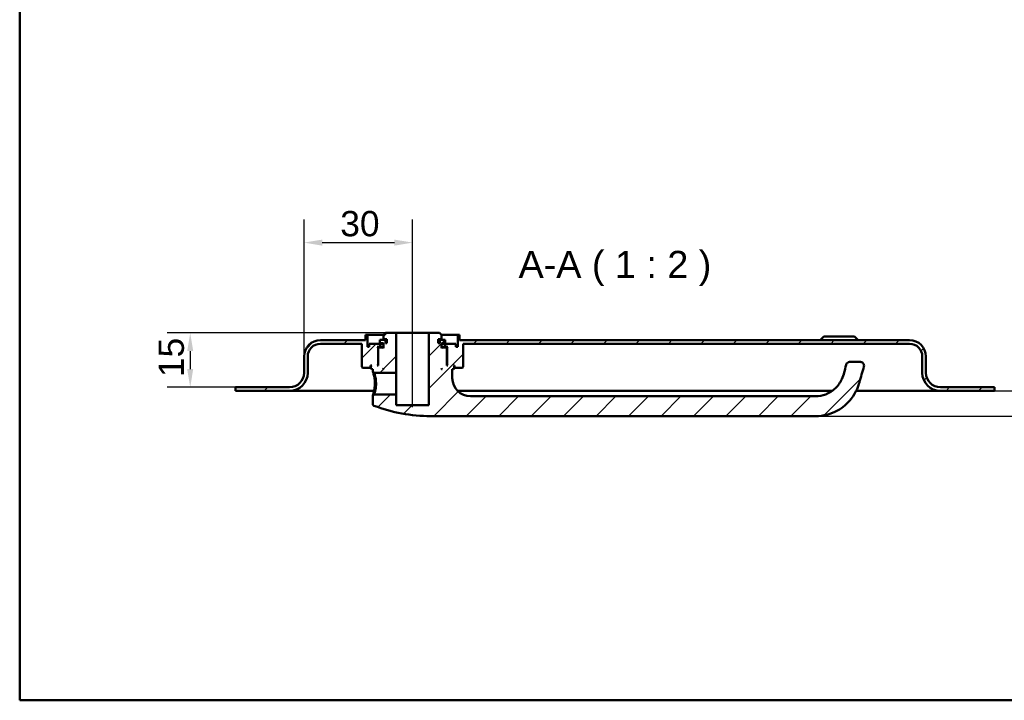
# Model space of a CAD drawing. Header units: millimetres. Extents: x 20 to 833, y 20 to 574.
# Tile 1 of 4: x 20 to 292, y 20 to 208. Entities that reach past the tile are written whole.
import ezdxf

# ---------------------------------------------------------------- set-up
doc = ezdxf.new("R2010")
doc.units = ezdxf.units.MM
doc.header["$LTSCALE"] = 2
for name, color, linetype, lineweight in [('Bemaßungen(DIN)', 7, 'Continuous', 25), ('Mittellinie(DIN)', 7, 'Continuous', 25), ('Sichtbare Kanten(DIN)', 7, 'Continuous', 50), ('Skizziergeometrie(DIN)', 7, 'Continuous', 50), ('Symbole(DIN)', 7, 'Continuous', 25)]:
    doc.layers.add(name, color=color, linetype=linetype, lineweight=lineweight)
doc.layers.add('Schraffur', color=179, linetype='Continuous', lineweight=9, true_color=0x1e1e47)
doc.styles.add('Aktuell-DINGroßer Text', font='arial.ttf')
doc.styles.add('STANDARD-DIN~0', font='arial.ttf')
doc.dimstyles.new('CAD-LAN', dxfattribs={"dimscale": 2, "dimtxt": 3.5, "dimasz": 2.5, "dimexe": 3.175, "dimexo": 0, "dimgap": 0.8, "dimtad": 1, "dimrnd": 1e-08, "dimtxsty": 'STANDARD-DIN~0', "dimcen": 0.09, "dimdle": 10, "dimclrd": 250, "dimclre": 250, "dimclrt": 250, "dimadec": 0, "dimazin": 2, "dimtfac": 1, "dimtmove": 0, "dimatfit": 3, "dimfxl": 1, "dimtolj": 1, "dimtzin": 0, "dimlwd": 25, "dimlwe": 25, "dimarcsym": 0})

# ---------------------------------------------------------------- blocks, each defined once
blk = doc.blocks.new('Ränder Standardrahmen')
at = {"layer": 'Skizziergeometrie(DIN)', "flags": 128}
blk.add_lwpolyline([(10, 10), (10, 287), (410, 287), (410, 10), (10, 10)], dxfattribs=at)
blk = doc.blocks.new('*D23')
at = {"layer": 'Bemaßungen(DIN)', "color": 250, "linetype": 'Continuous', "lineweight": 25, "true_color": 0x3f3f3f, "transparency": 16777216}
for p, q in [((98.67, 115.11), (98.67, 152.96)), ((128.67, 126.61), (128.67, 152.96)), ((103.67, 146.61), (123.67, 146.61))]:
    blk.add_line(p, q, dxfattribs=at)
at = {"layer": 'Bemaßungen(DIN)', "color": 250, "linetype": 'Continuous', "true_color": 0x3f3f3f, "transparency": 16777216}
for points in [[(103.67, 147.44), (103.67, 145.78), (98.67, 146.61)], [(123.67, 147.44), (123.67, 145.78), (128.67, 146.61)]]:
    blk.add_solid(points, dxfattribs=at)
at = {"layer": 'Defpoints', "color": 0, "linetype": 'Continuous', "transparency": 16777216}
for p in [(128.67, 146.61), (128.67, 126.61), (98.67, 115.11)]:
    blk.add_point(p, dxfattribs=at)
at = {"layer": 'Bemaßungen(DIN)', "color": 250, "linetype": 'Continuous', "lineweight": 25, "true_color": 0x3f3f3f, "transparency": 16777216, "insert": (108.67, 155.36), "char_height": 7, "attachment_point": 1, "style": 'STANDARD-DIN~0'}
blk.add_mtext('\\A1;30', dxfattribs=at)
blk = doc.blocks.new('*D24')
at = {"layer": 'Bemaßungen(DIN)', "color": 250, "linetype": 'Continuous', "lineweight": 25, "true_color": 0x3f3f3f, "transparency": 16777216}
for p, q in [((121.17, 121.61), (60.82, 121.61)), ((67.17, 116.61), (67.17, 111.61)), ((79.67, 106.61), (60.82, 106.61))]:
    blk.add_line(p, q, dxfattribs=at)
at = {"layer": 'Bemaßungen(DIN)', "color": 250, "linetype": 'Continuous', "true_color": 0x3f3f3f, "transparency": 16777216}
for points in [[(66.33, 116.61), (68, 116.61), (67.17, 121.61)], [(66.33, 111.61), (68, 111.61), (67.17, 106.61)]]:
    blk.add_solid(points, dxfattribs=at)
at = {"layer": 'Defpoints', "color": 0, "linetype": 'Continuous', "transparency": 16777216}
for p in [(121.17, 121.61), (67.17, 106.61), (79.67, 106.61)]:
    blk.add_point(p, dxfattribs=at)
at = {"layer": 'Bemaßungen(DIN)', "color": 250, "linetype": 'Continuous', "lineweight": 25, "true_color": 0x3f3f3f, "transparency": 16777216, "insert": (58.42, 109.4), "char_height": 7, "attachment_point": 1, "rotation": 90, "style": 'STANDARD-DIN~0'}
blk.add_mtext('\\A1;15', dxfattribs=at)
blk = doc.blocks.new('*D25')
at = {"layer": 'Bemaßungen(DIN)', "color": 250, "linetype": 'Continuous', "lineweight": 25, "true_color": 0x3f3f3f, "transparency": 16777216}
for p, q in [((314.17, 110.61), (314.17, 115.61)), ((289.67, 105.61), (320.52, 105.61)), ((314.17, 98.61), (314.17, 105.61)), ((240.17, 98.61), (320.52, 98.61)), ((314.17, 93.61), (314.17, 88.61))]:
    blk.add_line(p, q, dxfattribs=at)
at = {"layer": 'Bemaßungen(DIN)', "color": 250, "linetype": 'Continuous', "true_color": 0x3f3f3f, "transparency": 16777216}
for points in [[(313.33, 110.61), (315, 110.61), (314.17, 105.61)], [(313.33, 93.61), (315, 93.61), (314.17, 98.61)]]:
    blk.add_solid(points, dxfattribs=at)
at = {"layer": 'Defpoints', "color": 0, "linetype": 'Continuous', "transparency": 16777216}
for p in [(289.67, 105.61), (314.17, 105.61), (240.17, 98.61)]:
    blk.add_point(p, dxfattribs=at)
at = {"layer": 'Bemaßungen(DIN)', "color": 250, "linetype": 'Continuous', "lineweight": 25, "true_color": 0x3f3f3f, "transparency": 16777216, "insert": (305.57, 99.84), "char_height": 7, "attachment_point": 1, "rotation": 90, "style": 'STANDARD-DIN~0'}
blk.add_mtext('\\A1;7', dxfattribs=at)

msp = doc.modelspace()

# ---------------------------------------------------------------- hatches: boundary and pattern name
at = {"layer": 'Schraffur'}
h = msp.add_hatch(dxfattribs=at)
h.set_pattern_fill('ANSI31', color=256, scale=50.8, style=0)
h.set_pattern_definition([(45, (0, 0), (-4.49013, 4.49013), [])])
edge = h.paths.add_edge_path()
edge.add_spline(control_points=[(118.037, 104.609), (117.975, 104.549), (117.914, 104.489), (117.79, 104.369), (117.727, 104.309), (117.666, 104.248)], knot_values=[-0.0518021, -0.0518021, -0.0518021, -0.0518021, -0.0259877, -0.0259877, 0, 0, 0, 0], degree=3, periodic=0)
edge.add_line((117.666, 104.248), (117.666, 101.951))
edge.add_spline(control_points=[(117.666, 101.951), (117.668, 101.915), (117.672, 101.879), (117.687, 101.809), (117.699, 101.774), (117.745, 101.674), (117.787, 101.622), (117.876, 101.54), (117.931, 101.506), (117.99, 101.484)], knot_values=[-0.0530586, -0.0530586, -0.0530586, -0.0530586, -0.0446957, -0.0446957, -0.0363326, -0.0363326, -0.0190394, -0.0190394, -0.0000008, -0.0000008, -0.0000008, -0.0000008], degree=3, periodic=0)
edge.add_ellipse((133.666, 142.776), major_axis=(-15.675, -41.291), ratio=1, start_angle=0, end_angle=20.78806)
edge.add_line((133.666, 98.609), (240.166, 98.609))
edge.add_spline(control_points=[(240.166, 98.609), (241.219, 98.609), (242.273, 98.745), (244.312, 99.27), (245.3, 99.66), (247.674, 100.975), (248.954, 102.077), (251.526, 105.332), (252.044, 107.167), (252.672, 109.382), (253.097, 110.858), (253.521, 112.333)], knot_values=[-1.0346231, -1.0346231, -1.0346231, -1.0346231, -0.938254, -0.938254, -0.8419242, -0.8419242, -0.6899478, -0.6899478, -0.4605936, -0.4605936, 0, 0, 0, 0], degree=3, periodic=0)
edge.add_ellipse((252.559, 112.609), major_axis=(0.961, -0.276), ratio=1, start_angle=0, end_angle=106)
edge.add_line((252.559, 113.609), (249.559, 113.609))
edge.add_ellipse((249.559, 112.609), major_axis=(0, 1), ratio=1, start_angle=0, end_angle=76.78481)
edge.add_spline(control_points=[(248.585, 112.838), (248.225, 111.302), (247.946, 110.037), (247.029, 108.014), (246.477, 107.145), (244.812, 105.574), (243.923, 105.011), (242.057, 104.294), (241.11, 104.109), (240.166, 104.109)], knot_values=[-1.4743943, -1.4743943, -1.4743943, -1.4743943, -0.9712289, -0.9712289, -0.5989666, -0.5989666, -0.2834298, -0.2834298, 0, 0, 0, 0], degree=3, periodic=0)
edge.add_line((240.166, 104.109), (144.666, 104.109))
edge.add_ellipse((144.666, 109.109), major_axis=(0, -5), ratio=1, start_angle=270, end_angle=360, ccw=False)
edge.add_line((139.666, 109.109), (139.666, 111.609))
edge.add_line((139.666, 111.609), (139.966, 111.609))
edge.add_line((139.966, 111.609), (140.166, 111.809))
edge.add_line((140.166, 111.809), (140.166, 112.409))
edge.add_line((140.166, 112.409), (139.966, 112.609))
edge.add_line((139.966, 112.609), (140.266, 112.609))
edge.add_line((140.266, 112.609), (140.266, 112.109))
edge.add_line((140.266, 112.109), (140.366, 112.009))
edge.add_line((140.366, 112.009), (142.466, 112.009))
edge.add_line((142.466, 112.009), (142.666, 112.209))
edge.add_line((142.666, 112.209), (142.666, 118.609))
edge.add_line((142.666, 118.609), (266.166, 118.609))
edge.add_ellipse((266.166, 115.109), major_axis=(0, 3.5), ratio=1, start_angle=270, end_angle=360, ccw=False)
edge.add_line((269.666, 115.109), (269.666, 110.609))
edge.add_ellipse((274.666, 110.609), major_axis=(-5, 0), ratio=1, start_angle=0, end_angle=90)
edge.add_line((274.666, 105.609), (289.666, 105.609))
edge.add_line((289.666, 105.609), (289.666, 106.609))
edge.add_line((289.666, 106.609), (274.666, 106.609))
edge.add_ellipse((274.666, 110.609), major_axis=(0, -4), ratio=1, start_angle=270, end_angle=360, ccw=False)
edge.add_line((270.666, 110.609), (270.666, 115.109))
edge.add_ellipse((266.166, 115.109), major_axis=(4.5, 0), ratio=1, start_angle=0, end_angle=90)
edge.add_line((266.166, 119.609), (141.666, 119.609))
edge.add_line((141.666, 119.609), (141.666, 121.109))
edge.add_line((141.666, 121.109), (141.166, 121.109))
edge.add_line((141.166, 121.109), (141.166, 117.809))
edge.add_line((141.166, 117.809), (140.666, 117.809))
edge.add_line((140.666, 117.809), (140.666, 118.609))
edge.add_line((140.666, 118.609), (137.666, 118.609))
edge.add_line((137.666, 118.609), (137.666, 117.809))
edge.add_line((137.666, 117.809), (138.416, 117.809))
edge.add_line((138.416, 117.809), (138.216, 117.609))
edge.add_line((138.216, 117.609), (138.216, 112.809))
edge.add_line((138.216, 112.809), (138.416, 112.609))
edge.add_line((138.416, 112.609), (138.166, 112.609))
edge.add_line((138.166, 112.609), (138.166, 117.409))
edge.add_line((138.166, 117.409), (137.966, 117.609))
edge.add_line((137.966, 117.609), (136.866, 117.609))
edge.add_line((136.866, 117.609), (136.666, 117.409))
edge.add_line((136.666, 117.409), (136.666, 118.809))
edge.add_line((136.666, 118.809), (137.682, 118.809))
edge.add_line((137.682, 118.809), (137.682, 119.709))
edge.add_line((137.682, 119.709), (136.18, 119.709))
edge.add_line((136.18, 119.709), (136.18, 118.809))
edge.add_line((136.18, 118.809), (135.766, 118.809))
edge.add_line((135.766, 118.809), (135.766, 119.909))
edge.add_line((135.766, 119.909), (136.666, 119.909))
edge.add_line((136.666, 119.909), (136.666, 121.109))
edge.add_line((136.666, 121.109), (136.166, 121.609))
edge.add_line((136.166, 121.609), (133.166, 121.609))
edge.add_line((133.166, 121.609), (133.166, 101.609))
edge.add_line((133.166, 101.609), (124.166, 101.609))
edge.add_line((124.166, 101.609), (124.166, 104.609))
edge.add_line((124.166, 104.609), (118.037, 104.609))
h.paths.add_polyline_path([(136.866, 111.609), (136.666, 111.609), (136.666, 111.809)], flags=0)
edge = h.paths.add_edge_path()
edge.add_spline(control_points=[(117.666, 110.97), (117.729, 110.91), (117.791, 110.849), (117.915, 110.729), (117.977, 110.669), (118.038, 110.609)], knot_values=[-0.0519736, -0.0519736, -0.0519736, -0.0519736, -0.0259868, -0.0259868, -0.0001655, -0.0001655, -0.0001655, -0.0001655], degree=3, periodic=0)
edge.add_line((118.038, 110.609), (124.166, 110.609))
edge.add_line((124.166, 110.609), (124.166, 121.609))
edge.add_line((124.166, 121.609), (121.166, 121.609))
edge.add_line((121.166, 121.609), (120.666, 121.109))
edge.add_line((120.666, 121.109), (120.666, 119.909))
edge.add_line((120.666, 119.909), (121.566, 119.909))
edge.add_line((121.566, 119.909), (121.566, 118.809))
edge.add_line((121.566, 118.809), (121.151, 118.809))
edge.add_line((121.151, 118.809), (121.151, 119.709))
edge.add_line((121.151, 119.709), (119.649, 119.709))
edge.add_line((119.649, 119.709), (119.649, 118.809))
edge.add_line((119.649, 118.809), (120.666, 118.809))
edge.add_line((120.666, 118.809), (120.666, 117.409))
edge.add_line((120.666, 117.409), (120.466, 117.609))
edge.add_line((120.466, 117.609), (119.366, 117.609))
edge.add_line((119.366, 117.609), (119.166, 117.409))
edge.add_line((119.166, 117.409), (119.166, 112.609))
edge.add_line((119.166, 112.609), (118.916, 112.609))
edge.add_line((118.916, 112.609), (119.116, 112.809))
edge.add_line((119.116, 112.809), (119.116, 117.609))
edge.add_line((119.116, 117.609), (118.916, 117.809))
edge.add_line((118.916, 117.809), (119.666, 117.809))
edge.add_line((119.666, 117.809), (119.666, 118.609))
edge.add_line((119.666, 118.609), (116.666, 118.609))
edge.add_line((116.666, 118.609), (116.666, 117.809))
edge.add_line((116.666, 117.809), (116.166, 117.809))
edge.add_line((116.166, 117.809), (116.166, 121.109))
edge.add_line((116.166, 121.109), (115.666, 121.109))
edge.add_line((115.666, 121.109), (115.666, 119.609))
edge.add_line((115.666, 119.609), (103.166, 119.609))
edge.add_ellipse((103.166, 115.109), major_axis=(0, 4.5), ratio=1, start_angle=0, end_angle=90)
edge.add_line((98.666, 115.109), (98.666, 110.609))
edge.add_ellipse((94.666, 110.609), major_axis=(4, 0), ratio=1, start_angle=270, end_angle=360, ccw=False)
edge.add_line((94.666, 106.609), (79.666, 106.609))
edge.add_line((79.666, 106.609), (79.666, 105.609))
edge.add_line((79.666, 105.609), (94.666, 105.609))
edge.add_ellipse((94.666, 110.609), major_axis=(0, -5), ratio=1, start_angle=0, end_angle=90)
edge.add_line((99.666, 110.609), (99.666, 115.109))
edge.add_ellipse((103.166, 115.109), major_axis=(-3.5, 0), ratio=1, start_angle=270, end_angle=360, ccw=False)
edge.add_line((103.166, 118.609), (114.666, 118.609))
edge.add_line((114.666, 118.609), (114.666, 112.209))
edge.add_line((114.666, 112.209), (114.866, 112.009))
edge.add_line((114.866, 112.009), (116.966, 112.009))
edge.add_line((116.966, 112.009), (117.066, 112.109))
edge.add_line((117.066, 112.109), (117.066, 112.609))
edge.add_line((117.066, 112.609), (117.366, 112.609))
edge.add_line((117.366, 112.609), (117.166, 112.409))
edge.add_line((117.166, 112.409), (117.166, 111.809))
edge.add_line((117.166, 111.809), (117.366, 111.609))
edge.add_line((117.366, 111.609), (117.666, 111.609))
edge.add_line((117.666, 111.609), (117.666, 110.97))
h.paths.add_polyline_path([(120.666, 111.609), (120.466, 111.609), (120.666, 111.809)], flags=0)

# ---------------------------------------------------------------- linework, layer by layer
at = {"layer": 'Mittellinie(DIN)', "linetype": 'Continuous'}
msp.add_line((128.666, 101.109), (128.666, 126.609), dxfattribs=at)
at = {"layer": 'Sichtbare Kanten(DIN)'}
for p, q in [((116.166, 121.109), (115.666, 121.109)), ((115.666, 121.109), (115.666, 119.609)), ((116.166, 117.809), (116.166, 121.109)), ((116.166, 121.109), (120.666, 121.109)), ((121.166, 121.609), (120.666, 121.109)), ((120.666, 121.109), (120.666, 119.909)), ((120.666, 119.909), (121.566, 119.909)), ((124.166, 121.609), (121.166, 121.609)), ((121.566, 119.909), (121.566, 118.809)), ((124.166, 110.609), (124.166, 121.609)), ((133.166, 121.609), (124.166, 121.609)), ((136.166, 121.609), (133.166, 121.609)), ((133.166, 121.609), (133.166, 101.609)), ((135.766, 118.809), (135.766, 119.909)), ((135.766, 119.909), (136.666, 119.909)), ((136.666, 121.109), (136.166, 121.609)), ((136.666, 119.909), (136.666, 121.109)), ((136.666, 121.109), (141.166, 121.109)), ((141.666, 121.109), (141.166, 121.109)), ((141.166, 121.109), (141.166, 117.809)), ((141.666, 119.609), (141.666, 121.109)), ((242.416, 120.609), (241.416, 119.609)), ((242.416, 120.609), (250.916, 120.609)), ((250.916, 120.609), (251.916, 119.609)), ((115.666, 119.609), (103.166, 119.609)), ((103.166, 118.609), (114.666, 118.609)), ((114.666, 118.609), (114.666, 112.209)), ((116.666, 117.809), (116.166, 117.809)), ((119.666, 118.609), (116.666, 118.609)), ((116.666, 118.609), (116.666, 117.809)), ((119.116, 117.609), (118.916, 117.809)), ((118.916, 117.809), (119.666, 117.809)), ((119.116, 112.809), (119.116, 117.609)), ((119.116, 117.609), (119.366, 117.609)), ((119.366, 117.609), (119.166, 117.409)), ((119.166, 117.409), (119.166, 112.609)), ((120.466, 117.609), (119.366, 117.609)), ((121.151, 119.709), (119.649, 119.709)), ((119.649, 119.709), (119.649, 118.809)), ((119.649, 118.809), (120.666, 118.809)), ((119.666, 117.809), (119.666, 118.609)), ((119.666, 118.609), (120.666, 118.609)), ((120.666, 117.809), (119.666, 117.809)), ((120.666, 117.409), (120.466, 117.609)), ((120.666, 117.609), (120.466, 117.609)), ((120.666, 118.809), (120.666, 117.409)), ((121.151, 118.809), (121.151, 119.709)), ((121.566, 119.709), (121.151, 119.709)), ((121.566, 118.809), (121.151, 118.809)), ((136.18, 119.709), (135.766, 119.709)), ((136.18, 118.809), (135.766, 118.809)), ((137.682, 119.709), (136.18, 119.709)), ((136.18, 119.709), (136.18, 118.809)), ((136.666, 117.409), (136.666, 118.809)), ((136.666, 118.809), (137.682, 118.809)), ((136.666, 118.609), (137.666, 118.609)), ((137.666, 117.809), (136.666, 117.809)), ((136.866, 117.609), (136.666, 117.409)), ((136.866, 117.609), (136.666, 117.609)), ((137.966, 117.609), (136.866, 117.609)), ((140.666, 118.609), (137.666, 118.609)), ((137.666, 118.609), (137.666, 117.809)), ((137.666, 117.809), (138.416, 117.809)), ((137.682, 118.809), (137.682, 119.709)), ((138.166, 117.409), (137.966, 117.609)), ((137.966, 117.609), (138.216, 117.609)), ((138.166, 112.609), (138.166, 117.409)), ((138.416, 117.809), (138.216, 117.609)), ((138.216, 117.609), (138.216, 112.809)), ((140.666, 117.809), (140.666, 118.609)), ((141.166, 117.809), (140.666, 117.809)), ((266.166, 119.609), (141.666, 119.609)), ((142.666, 112.209), (142.666, 118.609)), ((142.666, 118.609), (266.166, 118.609)), ((98.666, 115.109), (98.666, 110.609)), ((99.666, 110.609), (99.666, 115.109)), ((269.666, 115.109), (269.666, 110.609)), ((270.666, 110.609), (270.666, 115.109)), ((114.666, 112.209), (114.866, 112.009)), ((114.866, 112.009), (116.966, 112.009)), ((116.966, 112.009), (117.066, 112.109)), ((116.966, 112.009), (117.166, 112.009)), ((117.066, 112.109), (117.066, 112.609)), ((117.066, 112.609), (117.366, 112.609)), ((117.166, 112.109), (117.066, 112.109)), ((117.366, 112.609), (117.166, 112.409)), ((117.166, 112.409), (117.166, 111.809)), ((117.166, 111.809), (117.366, 111.609)), ((118.916, 112.609), (119.116, 112.809)), ((119.166, 112.609), (118.916, 112.609)), ((119.166, 112.809), (119.116, 112.809)), ((120.466, 111.609), (120.666, 111.809)), ((120.666, 111.809), (120.666, 111.609)), ((136.666, 111.609), (136.666, 111.809)), ((136.666, 111.809), (136.866, 111.609)), ((138.216, 112.809), (138.166, 112.809)), ((138.416, 112.609), (138.166, 112.609)), ((138.216, 112.809), (138.416, 112.609)), ((140.166, 112.409), (139.966, 112.609)), ((139.966, 112.609), (140.266, 112.609)), ((139.966, 111.609), (140.166, 111.809)), ((140.166, 111.809), (140.166, 112.409)), ((140.266, 112.109), (140.166, 112.109)), ((140.166, 112.009), (140.366, 112.009)), ((140.266, 112.609), (140.266, 112.109)), ((140.266, 112.109), (140.366, 112.009)), ((140.366, 112.009), (142.466, 112.009)), ((142.466, 112.009), (142.666, 112.209)), ((252.559, 113.609), (249.559, 113.609)), ((117.366, 111.609), (117.666, 111.609)), ((117.666, 111.609), (117.666, 110.97)), ((117.666, 110.97), (118.038, 110.609)), ((118.038, 110.609), (124.166, 110.609)), ((120.666, 111.609), (120.466, 111.609)), ((124.166, 110.609), (124.166, 104.609)), ((136.866, 111.609), (136.666, 111.609)), ((139.666, 109.109), (139.666, 111.609)), ((139.666, 111.609), (139.966, 111.609)), ((94.666, 106.609), (79.666, 106.609)), ((79.666, 106.609), (79.666, 105.609)), ((289.666, 106.609), (274.666, 106.609)), ((289.666, 105.609), (289.666, 106.609)), ((79.666, 105.609), (94.666, 105.609)), ((94.666, 105.609), (109.666, 105.609)), ((118.026, 105.609), (109.666, 105.609)), ((118.037, 104.609), (117.665, 104.248)), ((117.666, 104.248), (117.666, 101.951)), ((124.166, 104.609), (118.037, 104.609)), ((124.166, 101.609), (124.166, 104.609)), ((244.746, 105.609), (141.095, 105.609)), ((240.166, 104.109), (144.666, 104.109)), ((259.666, 105.609), (251.394, 105.609)), ((259.666, 105.609), (274.666, 105.609)), ((274.666, 105.609), (289.666, 105.609)), ((133.166, 101.609), (124.166, 101.609)), ((133.666, 98.609), (240.166, 98.609))]:
    msp.add_line(p, q, dxfattribs=at)
for centre, radius, start, end in [((103.166, 115.109), 4.5, 90, 180), ((103.166, 115.109), 3.5, 90, 180), ((266.166, 115.109), 4.5, 0, 90), ((266.166, 115.109), 3.5, 0, 90), ((249.559, 112.609), 1, 90, 166.78481), ((252.559, 112.609), 1, 344, 90), ((94.666, 110.609), 4, 270, 0), ((94.666, 110.609), 5, 270, 0), ((144.666, 109.109), 5, 180, 270), ((274.666, 110.609), 5, 180, 270), ((274.666, 110.609), 4, 180, 270), ((133.666, 142.776), 44.167, 249.21194, 270)]:
    msp.add_arc(centre, radius, start, end, dxfattribs=at)
for points, knots in [([(248.585, 112.838), (248.225, 111.302), (247.946, 110.037), (247.029, 108.014), (246.477, 107.145), (244.812, 105.574), (243.923, 105.011), (242.057, 104.294), (241.11, 104.109), (240.166, 104.109)], [-1.4743943, -1.4743943, -1.4743943, -1.4743943, -0.9712289, -0.9712289, -0.5989666, -0.5989666, -0.2834298, -0.2834298, 0, 0, 0, 0]), ([(240.166, 98.609), (241.219, 98.609), (242.273, 98.745), (244.312, 99.27), (245.3, 99.66), (247.674, 100.975), (248.954, 102.077), (251.526, 105.332), (252.044, 107.167), (252.672, 109.382), (253.097, 110.858), (253.521, 112.333)], [-1.0346231, -1.0346231, -1.0346231, -1.0346231, -0.938254, -0.938254, -0.8419242, -0.8419242, -0.6899478, -0.6899478, -0.4605936, -0.4605936, 0, 0, 0, 0]), ([(117.666, 110.97), (117.667, 110.97), (117.69, 110.898), (117.782, 110.603), (118.023, 109.737), (118.229, 108.618), (118.231, 107.609), (118.231, 107.609), (118.231, 107.609), (118.231, 107.609)], [-0.52855474, -0.52855474, -0.52855474, -0.52855474, -0.45322919, -0.33992189, -0.30215279, 0, 0, 0, 0.00002749, 0.00002749, 0.00002749, 0.00002749]), ([(118.584, 107.609), (118.584, 107.609), (118.584, 107.609), (118.584, 107.609), (118.582, 108.51), (118.405, 109.397), (118.247, 109.953), (118.228, 110.023), (118.208, 110.088), (118.19, 110.147), (118.135, 110.326), (118.091, 110.457), (118.065, 110.533), (118.047, 110.583), (118.038, 110.609), (118.038, 110.609)], [2.11504195, 2.11504195, 2.11504195, 2.11504195, 2.11506954, 2.11506954, 2.11506954, 2.41722233, 2.41722233, 2.41722233, 2.45499143, 2.45499143, 2.45499143, 2.56829872, 2.56829872, 2.56829872, 2.64387291, 2.64387291, 2.64387291, 2.64387291]), ([(118.231, 107.609), (118.232, 107.105), (118.142, 106.088), (117.872, 104.897), (117.693, 104.334), (117.666, 104.249), (117.665, 104.248)], [-2.11504204, -2.11504204, -2.11504204, -2.11504204, -1.96399314, -1.81291674, -1.66184035, -1.58650114, -1.58650114, -1.58650114, -1.58650114]), ([(118.037, 104.609), (118.037, 104.609), (118.046, 104.635), (118.064, 104.685), (118.099, 104.786), (118.168, 104.986), (118.246, 105.264), (118.324, 105.542), (118.411, 105.897), (118.476, 106.301), (118.541, 106.705), (118.584, 107.159), (118.584, 107.609)], [3.70156316, 3.70156316, 3.70156316, 3.70156316, 3.77690989, 3.77690989, 3.77690989, 3.92798628, 3.92798628, 3.92798628, 4.07906268, 4.07906268, 4.07906268, 4.23011148, 4.23011148, 4.23011148, 4.23011148]), ([(117.668, 101.951), (117.668, 101.915), (117.672, 101.879), (117.687, 101.809), (117.699, 101.774), (117.745, 101.674), (117.787, 101.622), (117.876, 101.54), (117.931, 101.506), (117.99, 101.484)], [-0.053058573, -0.053058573, -0.053058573, -0.053058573, -0.044695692, -0.044695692, -0.03633263, -0.03633263, -0.019039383, -0.019039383, -0.000000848, -0.000000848, -0.000000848, -0.000000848])]:
    msp.add_open_spline(points, degree=3, knots=knots, dxfattribs=at)

# ---------------------------------------------------------------- block references
at = {"xscale": 2, "yscale": 2, "zscale": 2}
msp.add_blockref('Ränder Standardrahmen', (0, 0), dxfattribs=at)

# ---------------------------------------------------------------- texts
at = {"layer": 'Symbole(DIN)', "color": 7, "insert": (157.994, 134.609), "char_height": 7.4676, "attachment_point": 7, "style": 'Aktuell-DINGroßer Text'}
msp.add_mtext('A-A ( 1 : 2 )', dxfattribs=at)

# ---------------------------------------------------------------- dimensions: what is measured, and where the dimension line sits
at = {"layer": 'Bemaßungen(DIN)', "color": 250, "linetype": 'Continuous', "lineweight": 25, "true_color": 0x3f3f3f}
for base, p1, p2, angle, override, picture, middle in [((128.666, 146.609), (98.666, 115.109), (128.666, 126.609), 180, {"dimgap": 0.8, "dimdec": 2, "dimtol": 0, "dimlim": 0, "dimtp": 0, "dimtm": 0, "dimtdec": 2, "dimtofl": 0, "dimatfit": 1}, '*D23', (113.666, 146.609)), ((67.166, 106.609), (121.166, 121.609), (79.666, 106.609), 90, {"dimgap": 0.8, "dimdec": 2, "dimtol": 0, "dimlim": 0, "dimtp": 0, "dimtm": 0, "dimtdec": 2, "dimtofl": 0, "dimatfit": 1}, '*D24', (67.166, 114.109)), ((314.166, 105.609), (240.166, 98.609), (289.666, 105.609), 90, {"dimgap": 0.8, "dimdec": 2, "dimtol": 0, "dimlim": 0, "dimtp": 0, "dimtm": 0, "dimtdec": 2, "dimtofl": 1, "dimatfit": 1}, '*D25', (314.166, 102.109))]:
    dim = msp.add_linear_dim(base=base, p1=p1, p2=p2, angle=angle, dimstyle='CAD-LAN', override=override, dxfattribs=at)
    dim.commit()
    dim.dimension.update_dxf_attribs({"geometry": picture, "text_midpoint": middle, "dimtype": 160})

doc.saveas('drawing.dxf')
